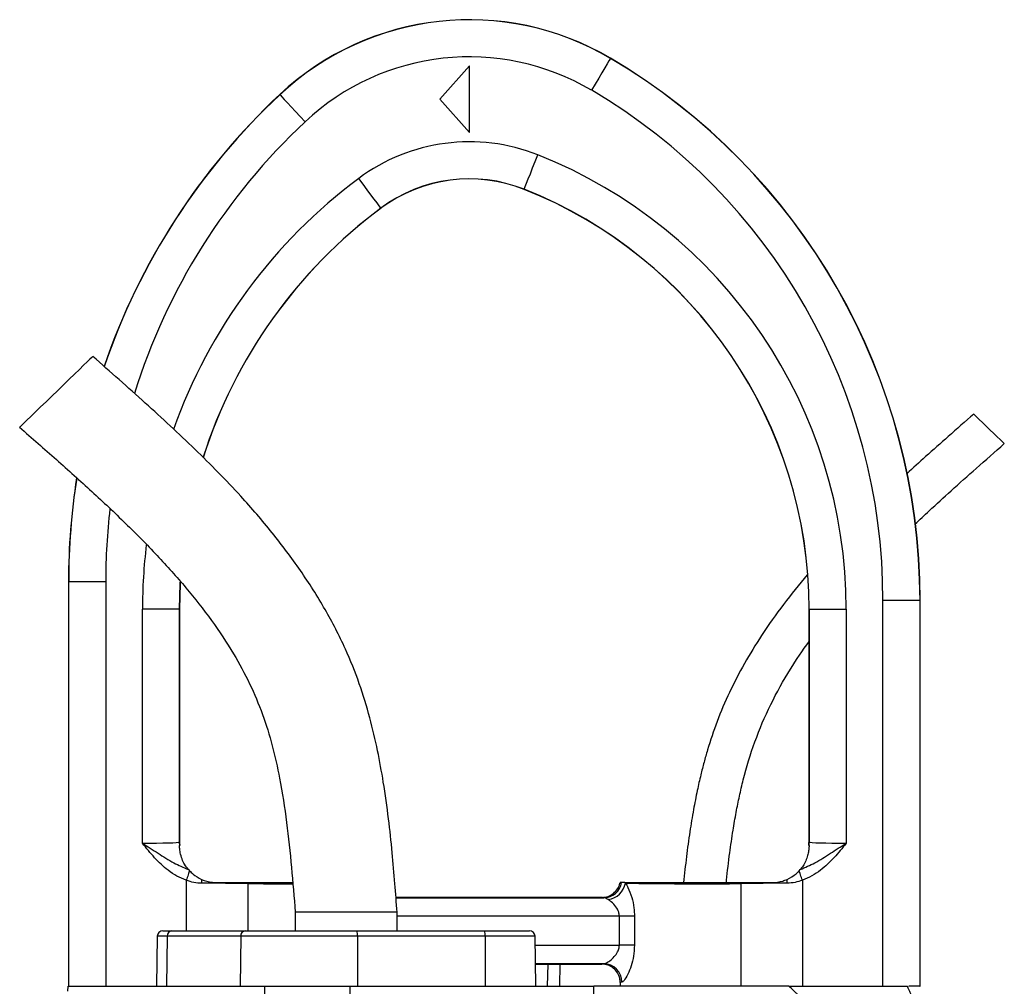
# Model space of a CAD drawing. Header units: millimetres. Extents: x 3097 to 6857, y 401 to 9519.
# Tile 5 of 5: x 4370 to 5699, y 8214 to 9519. Entities that reach past the tile are written whole.
import ezdxf

# ---------------------------------------------------------------- set-up
doc = ezdxf.new("R2010")
doc.units = ezdxf.units.MM
doc.header["$LTSCALE"] = 5

msp = doc.modelspace()

# ---------------------------------------------------------------- linework, layer by layer
at = {"color": 7, "linetype": 'Continuous', "lineweight": 25}
for p, q in [((4976.9, 9456.4), (4936.9, 9411.4)), ((4976.9, 9366.4), (4976.9, 9456.4)), ((5167.4, 9466.4), (5167.5, 9466.6)), ((4720.9, 9417.3), (4720.8, 9417.5)), ((4936.9, 9411.4), (4976.9, 9366.4)), ((5050.9, 9289.7), (5050.8, 9289.5)), ((4857.4, 9264.2), (4857.5, 9264)), ((4435.6, 8760.2), (4435.6, 8213.6)), ((4435.6, 8760.2), (4435.6, 8213.6)), ((4435.8, 8760.2), (4435.6, 8760.2)), ((4435.6, 8760.2), (4435.6, 8760.2)), ((4435.8, 8213.6), (4435.8, 8760.2)), ((4435.8, 8760.2), (4485.8, 8760.2)), ((4485.8, 8760.2), (4485.8, 8213.6)), ((4535.3, 8406.8), (4535.3, 8722.6)), ((4585.3, 8722.6), (4535.3, 8722.6)), ((4585.3, 8722.6), (4585.3, 8408.4)), ((4585.3, 8722.6), (4585.5, 8722.6)), ((4585.5, 8408.6), (4585.5, 8722.6)), ((4585.5, 8722.6), (4585.6, 8722.6)), ((5435.6, 8722.6), (5435.6, 8408.6)), ((5435.8, 8722.6), (5435.6, 8722.6)), ((5435.6, 8722.6), (5435.6, 8722.6)), ((5435.8, 8722.6), (5485.8, 8722.6)), ((5435.8, 8408.4), (5435.8, 8722.6)), ((5485.8, 8722.6), (5485.8, 8406.8)), ((5535.3, 8213.6), (5535.3, 8734.5)), ((5585.3, 8734.5), (5535.3, 8734.5)), ((5585.3, 8734.5), (5585.3, 8213.6)), ((5585.3, 8734.5), (5585.5, 8734.5)), ((5585.5, 8213.6), (5585.5, 8734.5)), ((5585.5, 8213.6), (5585.5, 8734.5)), ((5585.5, 8734.5), (5585.5, 8734.5)), ((4585.3, 8408.4), (4585.5, 8408.6)), ((4585.5, 8408.6), (4585.6, 8408.6)), ((4585.6, 8403.6), (4585.6, 8403.6)), ((5435.6, 8408.6), (5435.5, 8408.1)), ((5435.5, 8403.6), (5435.6, 8403.6)), ((5435.6, 8408.6), (5435.8, 8408.4)), ((5435.6, 8408.6), (5435.6, 8408.6)), ((4597.4, 8371.3), (4599, 8369.5)), ((5422.1, 8369.5), (5423.7, 8371.3)), ((5182.5, 8353.6), (5180.4, 8353.6)), ((5186.7, 8353.6), (5182.5, 8353.6)), ((5186.7, 8353.6), (5187.7, 8353)), ((5343.6, 8352.3), (5343.6, 8213.6)), ((5426.5, 8356.8), (5426.5, 8213.6)), ((5155.9, 8333.6), (4877.7, 8333.6)), ((4741.8, 8313.6), (4741.8, 8288.6)), ((4810.6, 8313.6), (4741.8, 8313.6)), ((4879.3, 8313.6), (4810.6, 8313.6)), ((4879.3, 8288.6), (4879.3, 8313.6)), ((5199.8, 8308.2), (5179.4, 8308.2)), ((5179.4, 8269), (5179.4, 8308.2)), ((5199.8, 8308.2), (5199.8, 8269)), ((4563, 8288.6), (4575, 8288.6)), ((4575, 8288.6), (4674.3, 8288.6)), ((4674.3, 8288.6), (4825, 8288.6)), ((4825, 8288.6), (4997.6, 8288.6)), ((4997.6, 8288.6), (5058.1, 8288.6)), ((4555.5, 8281.2), (4554.3, 8213.6)), ((4568.8, 8281.2), (4567.9, 8213.6)), ((4668.2, 8281.2), (4568.8, 8281.2)), ((4668.2, 8281.2), (4667.2, 8213.6)), ((4825.7, 8281.2), (4668.2, 8281.2)), ((4825.7, 8281.2), (4825.8, 8213.6)), ((4998.2, 8281.2), (4825.7, 8281.2)), ((4998.2, 8281.2), (4998.4, 8213.6)), ((5066.8, 8213.6), (5065.6, 8281.2)), ((5199.8, 8269), (5179.4, 8269)), ((5158.2, 8244), (5066.3, 8244)), ((5066.3, 8243.6), (5155.6, 8243.6)), ((5082.7, 8243.6), (5082.1, 8213.6)), ((5180.6, 8218.6), (5180.6, 8213.6)), ((4434.8, 8207.2), (4435.1, 8213.6)), ((4435.1, 8213.6), (4700.9, 8213.6)), ((4699.7, 8147.3), (4700.9, 8213.6)), ((4700.9, 8213.6), (4815.7, 8213.6)), ((4815.9, 8131.2), (4815.7, 8213.6)), ((4815.7, 8213.6), (5145, 8213.6)), ((5408.4, 8213.6), (5145, 8213.6)), ((5145.5, 8043.8), (5145, 8213.6)), ((5585.3, 8213.6), (5570.2, 8213.6)), ((5585.3, 8213.6), (5585.5, 8213.6))]:
    msp.add_line(p, q, dxfattribs=at)
at = {"color": 8, "linetype": 'Continuous', "lineweight": 25}
for p, q in [((4594.6, 8356.8), (4594.6, 8288.6)), ((4677.5, 8352.3), (4677.5, 8288.6)), ((4877.8, 8333.2), (5158.5, 8333.2)), ((5179.4, 8308.2), (4879.3, 8308.2)), ((4568.8, 8281.2), (4555.5, 8281.2)), ((5065.6, 8281.2), (4998.2, 8281.2)), ((5065.8, 8269), (5179.4, 8269)), ((5098.9, 8243.6), (5098.4, 8213.6))]:
    msp.add_line(p, q, dxfattribs=at)
at = {"color": 7, "linetype": 'Continuous', "lineweight": 25, "flags": 128}
for points in [[(5167.4, 9466.4), (5166.8, 9465.4), (5165.3, 9462.9), (5162.9, 9458.9), (5159.8, 9453.5), (5155.9, 9447), (5151.6, 9439.6), (5146.9, 9431.6), (5142, 9423.3)], [(5167.5, 9466.6), (5167.5, 9466.6), (5167.5, 9466.6), (5167.5, 9466.6), (5167.5, 9466.6), (5167.5, 9466.6), (5167.5, 9466.6), (5167.5, 9466.6), (5167.5, 9466.6)], [(4720.8, 9417.5), (4720.8, 9417.5), (4720.8, 9417.5), (4720.8, 9417.5), (4720.8, 9417.5), (4720.8, 9417.5), (4720.8, 9417.5), (4720.8, 9417.5), (4720.8, 9417.5)], [(4720.9, 9417.3), (4721.7, 9416.5), (4723.7, 9414.3), (4726.9, 9410.9), (4731.1, 9406.4), (4736.3, 9400.9), (4742.2, 9394.6), (4748.5, 9387.8), (4755.1, 9380.8)], [(5050.9, 9289.7), (5051.3, 9290.7), (5052.4, 9293.4), (5054.1, 9297.8), (5056.4, 9303.6), (5059.2, 9310.6), (5062.3, 9318.5), (5065.8, 9327.2), (5069.3, 9336.1)], [(4857.4, 9264.2), (4856.7, 9265.1), (4855, 9267.5), (4852.2, 9271.2), (4848.4, 9276.2), (4843.9, 9282.3), (4838.8, 9289.1), (4833.3, 9296.6), (4827.5, 9304.3)], [(5050.8, 9289.5), (5050.8, 9289.5), (5050.8, 9289.5), (5050.8, 9289.5), (5050.8, 9289.5), (5050.8, 9289.5), (5050.8, 9289.5), (5050.8, 9289.5), (5050.8, 9289.5)], [(4857.5, 9264), (4857.5, 9264), (4857.5, 9264), (4857.5, 9264), (4857.5, 9264), (4857.5, 9264), (4857.5, 9264), (4857.5, 9264), (4857.5, 9264)], [(4468.4, 9064), (4468.2, 9063.9), (4466.9, 9062.6), (4464.4, 9060.2), (4460.7, 9056.6), (4456, 9052), (4450.2, 9046.4), (4443.7, 9040.1), (4436.5, 9033.1), (4428.9, 9025.7), (4421, 9018.1), (4413.1, 9010.4), (4405.3, 9002.9), (4397.8, 8995.7), (4391, 8989), (4384.8, 8983), (4379.5, 8977.9), (4375.3, 8973.8), (4372.2, 8970.8), (4370.3, 8968.9), (4369.6, 8968.3)], [(5699.2, 8946.2), (5698.6, 8946.8), (5696.7, 8948.6), (5693.6, 8951.6), (5689.7, 8955.4), (5685, 8960), (5679.9, 8964.9), (5674.7, 8969.9), (5669.8, 8974.7), (5665.4, 8978.9), (5661.9, 8982.4), (5659.4, 8984.8), (5658.1, 8986), (5657.9, 8986.2)], [(4599, 8369.5), (4598.7, 8368.5), (4598.2, 8367.3), (4597.7, 8365.8), (4597.2, 8364.2), (4596.6, 8362.5), (4595.9, 8360.7), (4595.3, 8358.8), (4594.6, 8356.8)], [(5426.5, 8356.8), (5425.8, 8358.8), (5425.2, 8360.7), (5424.5, 8362.5), (5423.9, 8364.2), (5423.4, 8365.8), (5422.9, 8367.3), (5422.4, 8368.5), (5422.1, 8369.5)]]:
    msp.add_lwpolyline(points, dxfattribs=at)
at = {"color": 8, "linetype": 'Continuous', "lineweight": 25, "flags": 128}
for points in [[(4586.3, 8759.4), (4586.2, 8757.5), (4585.3, 8722.6)], [(4585.5, 8722.6), (4586.5, 8757.5), (4586.5, 8759.2)]]:
    msp.add_lwpolyline(points, dxfattribs=at)
at = {"color": 7, "linetype": 'Continuous', "lineweight": 25}
for centre, radius, start, end in [((4976.9, 9143.6), 375, 59.4582, 133.0853), ((4976.9, 9143.6), 375, 59.4582, 133.0853), ((4976.9, 9143.6), 374.8, 59.4582, 133.0853), ((4976.9, 9143.6), 324.8, 59.4582, 133.0853), ((4735.6, 8734.5), 849.8, 0, 59.4582), ((4735.6, 8734.5), 850, 0, 59.4582), ((4735.6, 8734.5), 850, 0, 59.4582), ((5335.6, 8760.2), 900, 133.0853, 161.1915), ((4735.6, 8734.5), 799.8, 0, 59.4582), ((4976.9, 9103.6), 250.2, 68.3326, 126.6622), ((4825.6, 8722.6), 660.2, 0, 68.3326), ((4976.9, 9103.6), 200.2, 68.3326, 126.6622), ((4976.9, 9103.6), 200, 68.3326, 126.6622), ((4825.6, 8722.6), 610, 0, 68.3326), ((4825.6, 8722.6), 610, 0, 68.3326), ((4825.6, 8722.6), 610.2, 0, 68.3326), ((5335.6, 8760.2), 900, 171.0723, 180), ((4625.3, 8408.4), 40, 180.0171, 186.8537), ((5395.8, 8408.4), 40, 353.1455, 359.9837), ((4719, 8352.6), 103.9, 177.0446, 179.8987), ((4704.6, 8352.1), 27.1, 176.7657, 179.5406), ((5158.2, 8357.9), 24.7, 270.6795, 349.9931), ((5160, 8358.5), 28.2, 278.9568, 348.8646), ((5316.5, 8352.1), 27.1, 0.4604, 3.2332), ((5302.1, 8352.6), 103.9, 0.1006, 2.9562), ((4563, 8281.1), 7.5, 90, 179), ((4575.7, 8281.7), 6.9, 96.1223, 184.251), ((4675, 8281.7), 6.9, 96.1228, 184.2505), ((4804.2, 8283), 21.6, 355.199, 14.9375), ((4976.7, 8283), 21.6, 355.1989, 14.9376), ((5058.1, 8281.1), 7.5, 1, 90), ((5157.8, 8219.2), 24.9, 359.6632, 89.188)]:
    msp.add_arc(centre, radius, start, end, dxfattribs=at)
at = {"color": 8, "linetype": 'Continuous', "lineweight": 25}
for centre, radius, start, end in [((5335.6, 8760.2), 900, 133.0853, 161.2064), ((5335.6, 8760.2), 899.8, 133.0853, 161.2089), ((5335.6, 8760.2), 849.8, 133.0853, 162.6344), ((5260.6, 8722.6), 725.2, 126.6622, 160.4452), ((5260.6, 8722.6), 675.2, 126.6622, 162.3525), ((5260.6, 8722.6), 675, 126.6622, 162.3492), ((5335.6, 8760.2), 900, 171.0911, 180), ((5335.6, 8760.2), 899.8, 171.0909, 180), ((5335.6, 8760.2), 849.8, 173.3876, 180), ((5260.6, 8722.6), 725.2, 173.1075, 180)]:
    msp.add_arc(centre, radius, start, end, dxfattribs=at)
at = {"color": 7, "linetype": 'Continuous', "lineweight": 25}
for centre, major_axis, ratio, start_param, end_param in [((4535.3, 8408.4), (50, 0), 0.031419, 4.712389, 6.265732), ((4625.6, 8408.6), (28.3, 28.3), 0.999467, 2.356347, 2.481376), ((5395.5, 8408.6), (28.3, -28.3), 0.999467, 0.660217, 0.785246), ((5485.8, 8408.4), (50, 0), 0.031419, 3.159046, 4.712389), ((4594.6, 8349.9), (150, 0), 0.019201, 0.985111, 1.433744), ((5285.6, 8353.6), (105, 0), 0.014961, 3.512026, 5.298075), ((5426.5, 8349.9), (150, 0), 0.019201, 1.707848, 2.156482), ((5285.6, 8243.6), (130, 0), 0.017455, 2.941235, 3.138236), ((5285.6, 8218.6), (105, 0), 0.021611, 2.941235, 3.141593)]:
    msp.add_ellipse(centre, major_axis=major_axis, ratio=ratio, start_param=start_param, end_param=end_param, dxfattribs=at)
at = {"color": 8, "linetype": 'Continuous', "lineweight": 25}
msp.add_ellipse((4735.6, 8353.6), major_axis=(105, 0), ratio=0.014961, start_param=4.126703, end_param=4.740871, dxfattribs=at)
at = {"color": 7, "linetype": 'Continuous', "lineweight": 25}
for points, knots in [([(4879.3, 8313.6), (4878.3, 8326.4), (4876.3, 8353.2), (4872.7, 8395.3), (4867.8, 8441.1), (4861.4, 8487), (4853.1, 8532.6), (4842.7, 8577), (4828.7, 8623.1), (4808.9, 8672.2), (4782.4, 8723.4), (4749.1, 8775.8), (4710.9, 8826.7), (4663.5, 8881.6), (4606, 8939.8), (4538.7, 9002.1), (4492.1, 9043.1), (4468.4, 9064)], [0, 0, 0, 0, 0.043406, 0.090631, 0.142151, 0.198664, 0.246893, 0.298241, 0.3524, 0.409137, 0.476507, 0.546402, 0.617933, 0.690926, 0.790712, 0.893453, 1, 1, 1, 1]), ([(5657.9, 8986.2), (5646.5, 8976.1), (5624.7, 8957), (5594.5, 8930.2), (5576, 8913.3), (5567.5, 8905.6)], [0, 0, 0, 0, 0.37912, 0.715756, 1, 1, 1, 1]), ([(4369.6, 8968.3), (4386.2, 8953.8), (4418.9, 8925.2), (4466.8, 8882.2), (4512.4, 8839.3), (4555, 8796.2), (4594, 8752.7), (4628.8, 8708.5), (4657.7, 8665.2), (4680.7, 8622.7), (4698.1, 8581.1), (4711.3, 8538.3), (4722.2, 8489.6), (4730.6, 8434.7), (4736.8, 8374.3), (4740.1, 8333.8), (4741.8, 8313.6)], [0, 0, 0, 0, 0.084023, 0.1662, 0.246111, 0.323427, 0.397904, 0.469469, 0.538288, 0.596654, 0.653835, 0.710577, 0.767575, 0.844652, 0.922573, 1, 1, 1, 1]), ([(5578.5, 8837.5), (5584.9, 8843.6), (5601.1, 8858.8), (5628.7, 8883.9), (5662.5, 8914), (5686.6, 8935), (5699.2, 8946.2)], [0, 0, 0, 0, 0.163343, 0.409921, 0.688853, 1, 1, 1, 1]), ([(5433.1, 8768.9), (5422.3, 8755.8), (5400.6, 8729.5), (5372.4, 8689.5), (5348, 8649.7), (5327.8, 8611), (5311.1, 8571.9), (5300.5, 8540.1), (5293.7, 8516), (5289, 8497.8), (5284.2, 8476.5), (5279.2, 8450.9), (5274.3, 8421.2), (5269.8, 8388.2), (5267.3, 8365.3), (5266.1, 8353.6)], [0, 0, 0, 0, 0.111639, 0.224691, 0.321352, 0.417936, 0.512119, 0.600518, 0.638236, 0.676758, 0.72426, 0.78151, 0.848235, 0.92262, 1, 1, 1, 1]), ([(5323.8, 8353.6), (5323.9, 8354.7), (5325.2, 8368), (5328.1, 8391.6), (5332.5, 8422.2), (5336.9, 8447.7), (5341.5, 8470.4), (5349, 8502.4), (5361.6, 8544.3), (5383, 8594.4), (5408.1, 8639.5), (5427, 8666.8), (5435.6, 8679.2)], [0, 0, 0, 0, 0.0091432, 0.1156974, 0.2040372, 0.2745497, 0.3384661, 0.4032107, 0.5576046, 0.7140327, 0.8710646, 1, 1, 1, 1]), ([(4594.6, 8356.8), (4590.3, 8358.6), (4581.7, 8362.1), (4566.9, 8372), (4551.3, 8386.9), (4540.7, 8400.1), (4535.3, 8406.8), (4535.3, 8406.8)], [0, 0, 0, 0, 0.175606, 0.355828, 0.673943, 0.998666, 1, 1, 1, 1]), ([(4535.3, 8406.8), (4535.4, 8406.8), (4542.4, 8402.3), (4556.7, 8393.3), (4576.5, 8380.2), (4590.7, 8374.1), (4597.4, 8371.3)], [0, 0, 0, 0, 0.001396, 0.346567, 0.697186, 1, 1, 1, 1]), ([(4585.9, 8403.6), (4585.8, 8404), (4585.6, 8405.6), (4585.6, 8407.3), (4585.6, 8408.6)], [0, 0, 0, 0, 0.250024, 1, 1, 1, 1]), ([(4597.4, 8371.3), (4595.7, 8373.4), (4592.8, 8377), (4588.7, 8385.5), (4586.4, 8393.2), (4585.6, 8400.1), (4585.6, 8402.6), (4585.6, 8403.6)], [0, 0, 0, 0, 0.2930089, 0.5107827, 0.7289949, 0.8983529, 1, 1, 1, 1]), ([(5423.7, 8371.3), (5430.4, 8374.1), (5444.6, 8380.2), (5464.3, 8393.2), (5478.6, 8402.2), (5485.8, 8406.8), (5485.8, 8406.8)], [0, 0, 0, 0, 0.302817, 0.649105, 0.998605, 1, 1, 1, 1]), ([(5435.6, 8403.6), (5435.5, 8402.7), (5435.5, 8400.4), (5434.9, 8394.8), (5433.2, 8387.8), (5430.3, 8380.8), (5426.7, 8374.9), (5424.6, 8372.4), (5423.7, 8371.3)], [0, 0, 0, 0, 0.092329, 0.25039, 0.40901, 0.62031, 0.831225, 1, 1, 1, 1]), ([(5485.8, 8406.8), (5485.8, 8406.8), (5480.5, 8400.2), (5469.9, 8387), (5454.4, 8372.2), (5439.5, 8362.2), (5430.9, 8358.6), (5426.5, 8356.8)], [0, 0, 0, 0, 0.001334, 0.320999, 0.644169, 0.820027, 1, 1, 1, 1]), ([(5435.5, 8408.1), (5435.5, 8407.8), (5435.5, 8406.3), (5435.4, 8404.8), (5435.2, 8403.6)], [0, 0, 0, 0, 0.171385, 1, 1, 1, 1]), ([(4599, 8369.5), (4600.5, 8368), (4604.8, 8363.6), (4611.1, 8360.2), (4615.2, 8357.9)], [0, 0, 0, 0, 0.347651, 1, 1, 1, 1]), ([(5405.9, 8357.9), (5410.3, 8360.3), (5416.6, 8363.8), (5420.8, 8368.1), (5422.1, 8369.5)], [0, 0, 0, 0, 0.691199, 1, 1, 1, 1]), ([(4615.1, 8352.7), (4611.7, 8352.9), (4604.7, 8353.3), (4598, 8355.6), (4594.6, 8356.8)], [0, 0, 0, 0, 0.489929, 1, 1, 1, 1]), ([(4615.2, 8357.9), (4619.9, 8356.2), (4626.6, 8353.9), (4633.5, 8353.7), (4635.6, 8353.6)], [0, 0, 0, 0, 0.705088, 1, 1, 1, 1]), ([(4635.6, 8353.6), (4645.1, 8353.6), (4659.8, 8353.6), (4673, 8353.6), (4677.6, 8353.6)], [0, 0, 0, 0, 0.650606, 1, 1, 1, 1]), ([(4677.6, 8353.6), (4681.9, 8353.6), (4690.6, 8353.6), (4704.9, 8353.6), (4719.7, 8353.6), (4731.1, 8353.6), (4737.2, 8353.6), (4738.4, 8353.6)], [0, 0, 0, 0, 0.236644, 0.473288, 0.70993, 0.946571, 1, 1, 1, 1]), ([(5155.9, 8333.6), (5157.3, 8333.7), (5161.5, 8333.9), (5168.2, 8336.3), (5174.9, 8341.7), (5178.8, 8347.8), (5180, 8352.1), (5180.4, 8353.6)], [0, 0, 0, 0, 0.123732, 0.369875, 0.61607, 0.862291, 1, 1, 1, 1]), ([(5186.7, 8353.6), (5190, 8353.6), (5195.7, 8353.6), (5208.3, 8353.6), (5221.4, 8353.6), (5236.4, 8353.6), (5252.7, 8353.6), (5270, 8353.6), (5287.8, 8353.6), (5305.4, 8353.6), (5324.6, 8353.6), (5336.7, 8353.6), (5343.6, 8353.6)], [0, 0, 0, 0, 0.130062, 0.223089, 0.316117, 0.409205, 0.502293, 0.595452, 0.68861, 0.781813, 0.875016, 1, 1, 1, 1]), ([(5187.7, 8353), (5188.8, 8351.1), (5191.8, 8346), (5196.2, 8334.4), (5199.3, 8320.8), (5199.6, 8312), (5199.8, 8308.2)], [0, 0, 0, 0, 0.193055, 0.508666, 0.788952, 1, 1, 1, 1]), ([(5343.6, 8353.6), (5352.2, 8353.6), (5365.6, 8353.6), (5380.4, 8353.6), (5385.6, 8353.6)], [0, 0, 0, 0, 0.650601, 1, 1, 1, 1]), ([(5385.6, 8353.6), (5390.5, 8354), (5397.5, 8354.5), (5404, 8357.1), (5405.9, 8357.9)], [0, 0, 0, 0, 0.705079, 1, 1, 1, 1]), ([(5426.5, 8356.8), (5423.2, 8355.7), (5416.6, 8353.4), (5409.6, 8353), (5406, 8352.7)], [0, 0, 0, 0, 0.491052, 1, 1, 1, 1]), ([(5158.5, 8333.2), (5157.9, 8333.2), (5156.3, 8333.4), (5156, 8333.5), (5155.9, 8333.6)], [0, 0, 0, 0, 0.380136, 1, 1, 1, 1]), ([(5164.4, 8330.6), (5162.7, 8331.6), (5160.4, 8332.9), (5158.8, 8333.1), (5158.5, 8333.2)], [0, 0, 0, 0, 0.7649369, 1, 1, 1, 1]), ([(5179.4, 8308.2), (5179.2, 8310.1), (5178.7, 8314.8), (5174.5, 8321.8), (5169.3, 8327.2), (5165.8, 8329.6), (5164.4, 8330.6)], [0, 0, 0, 0, 0.179864, 0.443135, 0.780445, 1, 1, 1, 1]), ([(5158.2, 8244), (5159.4, 8244.3), (5162.2, 8245), (5168.1, 8249), (5173.8, 8254.6), (5177.7, 8260.7), (5179.2, 8265.7), (5179.3, 8268.3), (5179.4, 8269)], [0, 0, 0, 0, 0.188831, 0.431414, 0.645013, 0.82857, 0.9494, 1, 1, 1, 1]), ([(5199.8, 8269), (5199.5, 8264.1), (5199, 8254.3), (5195.5, 8240.8), (5190.8, 8229.1), (5186.1, 8221.4), (5183.6, 8219.2), (5182.7, 8219.1), (5182.7, 8219)], [0, 0, 0, 0, 0.205262, 0.402053, 0.606892, 0.826586, 0.982059, 1, 1, 1, 1]), ([(5180.6, 8218.6), (5180.6, 8218.7), (5180.5, 8220.5), (5180, 8225.2), (5177.2, 8232.1), (5171.5, 8238.5), (5164, 8242.8), (5158.4, 8243.3), (5155.6, 8243.6)], [0, 0, 0, 0, 0.008696, 0.141394, 0.356076, 0.570721, 0.785362, 1, 1, 1, 1]), ([(5436, 8184.5), (5435.5, 8185.2), (5434.5, 8186.5), (5433, 8188.5), (5431.4, 8190.5), (5429.8, 8192.4), (5428.2, 8194.3), (5426.5, 8196.2), (5424.7, 8198.1), (5423, 8199.9), (5420.8, 8202), (5417.8, 8204.8), (5413.6, 8208.8), (5410.3, 8211.9), (5408.4, 8213.6)], [0, 0, 0, 0, 0.061077, 0.12251, 0.184317, 0.246519, 0.309134, 0.372181, 0.435678, 0.499644, 0.56001, 0.663535, 0.810207, 1, 1, 1, 1]), ([(5408.4, 8213.6), (5411, 8213.6), (5416, 8213.6), (5423.4, 8213.6), (5430.3, 8213.6), (5436.9, 8213.6), (5443.1, 8213.6), (5449.8, 8213.6), (5457, 8213.6), (5464.6, 8213.6), (5471.6, 8213.6), (5479, 8213.6), (5487.2, 8213.6), (5496, 8213.6), (5503.6, 8213.6), (5510, 8213.6), (5515.2, 8213.6), (5520.2, 8213.6), (5525.1, 8213.6), (5529.7, 8213.6), (5534.2, 8213.6), (5538.5, 8213.6), (5542.5, 8213.6), (5546.4, 8213.6), (5550.1, 8213.6), (5553.6, 8213.6), (5557, 8213.6), (5560.1, 8213.6), (5563, 8213.6), (5565.8, 8213.6), (5567.4, 8213.6), (5568.3, 8213.6)], [0, 0, 0, 0, 0.037662, 0.073593, 0.107793, 0.140264, 0.171008, 0.200027, 0.242046, 0.281061, 0.317074, 0.350093, 0.399654, 0.449657, 0.500151, 0.5331, 0.565762, 0.598149, 0.630273, 0.662147, 0.693782, 0.725192, 0.75639, 0.787389, 0.818204, 0.848847, 0.879333, 0.909677, 0.939893, 0.969996, 1, 1, 1, 1]), ([(5568.3, 8213.6), (5568.6, 8213), (5569.1, 8211.7), (5570, 8209.8), (5570.9, 8207.8), (5571.7, 8205.8), (5572.6, 8203.7), (5573.5, 8201.6), (5574.4, 8199.4), (5575.3, 8197.1), (5576.1, 8194.8), (5577, 8192.5), (5577.9, 8190.1), (5578.8, 8187.6), (5579.7, 8185.1), (5580.7, 8182.6), (5581.6, 8180), (5583.1, 8175.4), (5585.5, 8168.4), (5588.5, 8158.9), (5591.8, 8148.3), (5594.9, 8138.2), (5598.2, 8126.9), (5602.2, 8113), (5607, 8096.2), (5611.7, 8079.3), (5615.6, 8065.1), (5622.3, 8040.7), (5631.2, 8007.8), (5639.6, 7976.5), (5644.6, 7958.3), (5646.6, 7950.9), (5648.6, 7943.6), (5650.5, 7936.5), (5652.4, 7929.6), (5653.9, 7924.3), (5655.1, 7920.1), (5656, 7916.9), (5657.1, 7912.7), (5658.5, 7907.8), (5660.1, 7902), (5661.9, 7895.4), (5663.9, 7887.9), (5665.3, 7882.6), (5666, 7879.9)], [0, 0, 0, 0, 0.006505, 0.013097, 0.01978, 0.026557, 0.033431, 0.040405, 0.047482, 0.054664, 0.061955, 0.069357, 0.076872, 0.084502, 0.092251, 0.100119, 0.108109, 0.116224, 0.142061, 0.170607, 0.201889, 0.23593, 0.260358, 0.301454, 0.35921, 0.407807, 0.449606, 0.484611, 0.621537, 0.738683, 0.761365, 0.783575, 0.805315, 0.826589, 0.847401, 0.867756, 0.87521, 0.885269, 0.89793, 0.913186, 0.931031, 0.951456, 0.974449, 1, 1, 1, 1])]:
    msp.add_open_spline(points, degree=3, knots=knots, dxfattribs=at)

doc.saveas('drawing.dxf')
